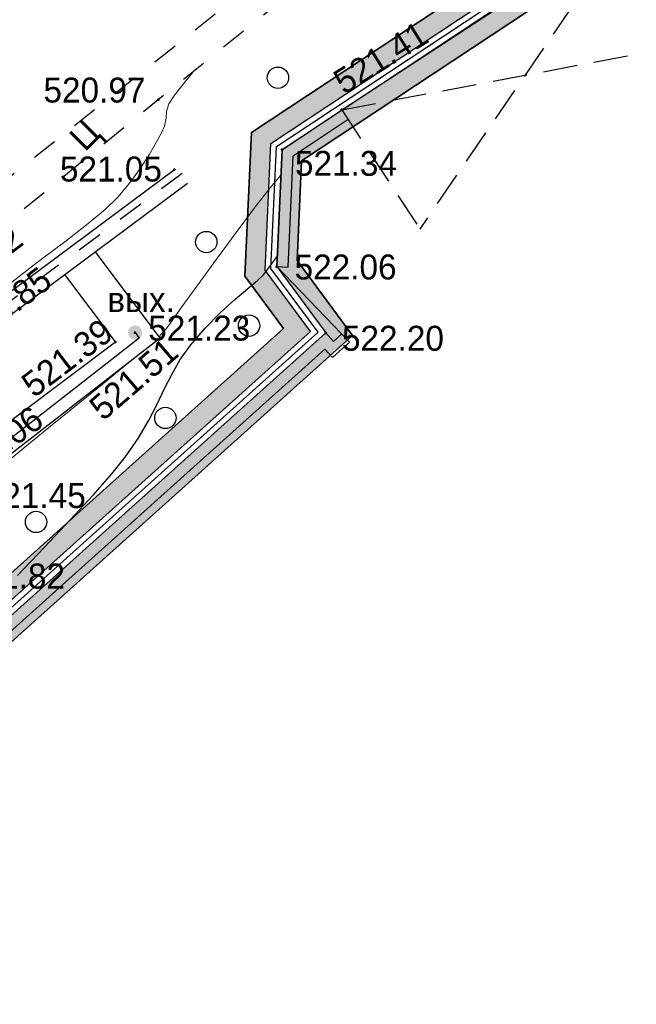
# Model space of a CAD drawing. Header units: millimetres. Extents: x -76021 to 1074922, y 19208 to 400534.
# Tile 47 of 108: x 226359 to 247984, y 147633 to 182186. Entities that reach past the tile are written whole.
import ezdxf

# ---------------------------------------------------------------- set-up
doc = ezdxf.new("R2010")
doc.units = ezdxf.units.MM
for name, pattern in [('Д_ТРОТ_ТРУБА', [3, 1.5, -1.5]), ('ДОРОГИ_СТРОЯЩ', [9, 8, -1]), ('НАВЕС_ОПОРЫ', [3, 2, -1])]:
    doc.linetypes.add(name, pattern=pattern)
for name, color, linetype in [('(004) Точки рельефа', 7, 'Continuous'), ('(007) Здания', 7, 'Continuous'), ('(014) Водопровод', 5, 'ИК_Водопровод -------в--------'), ('(025) Дорога', 7, 'Continuous'), ('(028) Гидротехн.', 7, 'Continuous'), ('(031) Горизонтали', 42, 'Continuous'), ('(035) Откосы', 7, 'Continuous'), ('(038) Деревья', 7, 'Continuous'), ('(040) Ограда', 7, 'Continuous'), ('GLUXOY OG', 7, 'Continuous')]:
    doc.layers.add(name, color=color, linetype=linetype)
doc.layers.add('(032) Горизонтали утолщенные', color=32, linetype='Continuous', lineweight=30)
doc.styles.add('BM-431', font='txt')
doc.styles.add('D-431', font='txt')
doc.styles.get("Standard").update_dxf_attribs({"font": 'arial.ttf'})
doc.linetypes.add('GAZ_VOZDUSH', pattern='A,1,-2,["~",Standard,S=3,R=0,X=-1.5,Y=-1.5],-1,10', length=14)
doc.linetypes.add('ИК_Водопровод -------в--------', pattern='A,9,-0.6,["В",Standard,S=1.2,R=0,X=0,Y=-0.6],-1.2', length=10.8)
doc.linetypes.add('ОГРАДА_БЕТ', pattern='A,4,["|",Standard,S=0.8,R=0,X=0,Y=-0.8],4', length=8)
doc.linetypes.add('ОГРАДА_ГЛИН', pattern='A,4,["|",Standard,S=0.8,R=0,X=0,Y=-0.8],0.5,["|",Standard,S=0.8,R=0,X=0,Y=-0.8],3.5', length=8)
doc.linetypes.add('ОГРАДА_ИЗГОР', pattern='A,2.5,["|",Standard,S=0.8,R=30,X=0,Y=-0.8],2.5', length=5)
doc.linetypes.add('ОТКОСЫ_НЕУКР', pattern='A,0.5,["|",Standard,S=1.2,R=0,X=0,Y=-1.2],1,["|",Standard,S=0.5,R=0,X=0,Y=-0.5],0.5', length=2)
doc.linetypes.add('ОТКОСЫ_НЕУКР1', pattern='A,0.5,["|",Standard,S=-1.2,R=0,X=0,Y=1.2],1,["|",Standard,S=-0.5,R=0,X=0,Y=0.5],0.5', length=2)

# ---------------------------------------------------------------- blocks, each defined once
blk = doc.blocks.new('d')
at = {"layer": '(038) Деревья'}
blk.add_ellipse((0, 0), major_axis=(0.265, 0.265), ratio=1, start_param=5.497787, end_param=11.780972, dxfattribs=at)
blk = doc.blocks.new('A$C05d28b1e')
at = {"layer": '(014) Водопровод', "linetype": 'ByBlock'}
h = blk.add_hatch(color=0, dxfattribs=at)
edge = h.paths.add_edge_path()
edge.add_arc((-44342, -33518), 250, 0, 360)
at = {"layer": '(004) Точки рельефа', "color": 7, "linetype": 'ByBlock', "lineweight": -2}
for p in [(-43532, -25342), (-37093, -25701), (-39186, -27103), (-42961, -27804), (-39374, -31204), (-45031, -33845), (-44342, -33518), (-43467, -33713), (-37656, -33532)]:
    blk.add_point(p, dxfattribs=at)
at = {"layer": '(007) Здания', "ltscale": 600}
blk.add_line((-37093, -25701), (-26973, -19086), dxfattribs=at)
at = {"layer": '(007) Здания', "linetype": 'НАВЕС_ОПОРЫ', "ltscale": 600}
for points in [[(-26973, -19086), (-34357, -29886)], [(-37093, -25701), (-24237, -23271)], [(-37093, -25701), (-34357, -29886)]]:
    blk.add_lwpolyline(points, dxfattribs=at)
at = {"layer": '(014) Водопровод', "linetype": 'GAZ_VOZDUSH', "ltscale": 600, "flags": 128}
blk.add_lwpolyline([(-44342, -33518), (-44199, -33721), (-51302, -39257), (-66135, -51011), (-83417, -65659), (-90348, -74918)], dxfattribs=at)
at = {"layer": '(025) Дорога', "linetype": 'Д_ТРОТ_ТРУБА', "ltscale": 600, "flags": 128}
blk.add_lwpolyline([(-10649, -610), (-31459, -14302), (-41295, -22160), (-53952, -32202), (-53258, -33117), (-51880, -32135), (-43532, -25342), (-30870, -15143), (-10168, -1527), (-6970, 523)], dxfattribs=at)
at = {"layer": '(028) Гидротехн.', "color": 3, "linetype": 'Д_ТРОТ_ТРУБА', "ltscale": 600, "elevation": 147, "flags": 128}
blk.add_lwpolyline([(-42696, -27936), (-50436, -33695), (-53449, -35920)], dxfattribs=at)
at = {"layer": '(028) Гидротехн.', "ltscale": 600}
for points in [[(-42961, -27804), (-50702, -33563)], [(-42502, -28285), (-50242, -34043), (-53255, -36269)]]:
    blk.add_lwpolyline(points, dxfattribs=at)
at = {"layer": '(031) Горизонтали', "color": 42, "linetype": 'Continuous', "lineweight": 0, "ltscale": 600}
for points in [[(-49663, -32790), (-49693, -32681), (-49506, -32446), (-49046, -32050), (-48391, -31536), (-47620, -30949), (-46811, -30334), (-46043, -29736), (-45394, -29198), (-44943, -28766), (-44529, -28267), (-44163, -27762), (-43851, -27280), (-43602, -26853), (-43420, -26509), (-43314, -26280), (-43249, -26001), (-43237, -25763), (-43162, -25492), (-42958, -25194), (-42559, -24688), (-42245, -24305)], [(-43485, -33689), (-43476, -33661), (-43458, -33609), (-43383, -33529), (-43258, -33391), (-43093, -33164), (-42698, -32616), (-42139, -31844), (-41484, -30943), (-40798, -30011), (-40149, -29144), (-39603, -28439), (-39227, -27993)], [(-53336, -41440), (-53187, -41373), (-52574, -41199), (-52012, -41078), (-51531, -40950), (-51158, -40753), (-50877, -40437), (-50728, -40109), (-50591, -39760), (-50346, -39380), (-49973, -39026), (-49268, -38420), (-48343, -37651), (-47311, -36804), (-46284, -35969), (-45374, -35232), (-44693, -34680), (-44354, -34403)]]:
    blk.add_lwpolyline(points, dxfattribs=at)
at = {"layer": '(032) Горизонтали утолщенные', "color": 32, "linetype": 'Continuous', "lineweight": 30, "ltscale": 600}
blk.add_lwpolyline([(-48467, -42041), (-47515, -41049), (-46617, -40094), (-45817, -39221), (-45160, -38473), (-44689, -37892), (-44231, -37232), (-43872, -36622), (-43579, -36052), (-43318, -35510), (-43055, -34986), (-42757, -34470), (-42390, -33950), (-41883, -33360), (-41353, -32826), (-40841, -32360), (-40391, -31973), (-40042, -31679), (-39839, -31489), (-39624, -31218), (-39458, -30983), (-39358, -30845)], dxfattribs=at)
at = {"layer": '(035) Откосы', "linetype": 'ОТКОСЫ_НЕУКР1', "ltscale": 600}
blk.add_lwpolyline([(-43467, -33713), (-45734, -30689)], dxfattribs=at)
at = {"layer": '(035) Откосы', "linetype": 'ОТКОСЫ_НЕУКР', "ltscale": 600}
blk.add_lwpolyline([(-43467, -33713), (-50228, -38972), (-65716, -51272), (-69386, -54487), (-82461, -65521), (-92351, -78829), (-94563, -77018), (-83792, -65233), (-70933, -54336), (-66615, -50729), (-55308, -41565), (-45031, -33845), (-46804, -31485)], dxfattribs=at)
at = {"layer": '(040) Ограда', "linetype": 'ОГРАДА_БЕТ', "ltscale": 600, "flags": 128}
for points in [[(-39374, -31204), (-39186, -27103), (-37093, -25701)], [(-33190, -84908), (-58509, -52263), (-37656, -33532), (-37389, -33830), (-37091, -33562)]]:
    blk.add_lwpolyline(points, dxfattribs=at)
at = {"layer": '(040) Ограда', "ltscale": 600, "flags": 128}
for points in [[(-38974, -31222), (-38796, -27323), (-36870, -26033)], [(-39374, -31204), (-38974, -31222)], [(-32874, -84663), (-57965, -52312), (-37686, -34097), (-37419, -34394), (-36824, -33860)]]:
    blk.add_lwpolyline(points, dxfattribs=at)
at = {"layer": '(040) Ограда', "linetype": 'ОГРАДА_ИЗГОР', "ltscale": 600, "flags": 128}
blk.add_lwpolyline([(-36824, -33860), (-39374, -31204)], dxfattribs=at)
at = {"layer": '(038) Деревья', "linetype": 'Continuous', "xscale": 1000, "yscale": 1000, "zscale": 1000}
for p in [(-39334, -24577), (-41845, -30345), (-40343, -33277), (-43278, -36516), (-47817, -40163)]:
    blk.add_blockref('d', p, dxfattribs=at)
at = {"layer": '(004) Точки рельефа', "linetype": 'ByBlock', "char_height": 875, "attachment_point": 4, "style": 'D-431'}
for s, insert, rotation in [('521.41', (-37244, -24821), 31.9774), ('520.82', (-51310, -32220), 37.1442), ('520.85', (-50300, -33667), 37.1864), ('521.39', (-48151, -35489), 37.1039), ('521.51', (-45747, -36321), 40.7664), ('521.06', (-50620, -38519), 36.3306)]:
    blk.add_mtext(s, dxfattribs=dict(at, insert=insert, rotation=rotation))
for s, insert in [('520.97', (-47557, -25015)), ('521.05', (-46980, -27787)), ('521.34', (-38736, -27587)), ('522.06', (-38750, -31225)), ('521.23', (-43882, -33369)), ('522.20', (-37089, -33725)), ('521.45', (-49651, -39246)), ('521.82', (-50379, -42071))]:
    blk.add_mtext(s, dxfattribs=dict(at, insert=insert))
at = {"layer": '(014) Водопровод', "color": 0, "linetype": 'Continuous', "style": 'BM-431'}
blk.add_text('вых.', height=875, dxfattribs=at).set_placement((-45318, -32800))
at = {"layer": '(025) Дорога', "linetype": 'ДОРОГИ_СТРОЯЩ', "style": 'BM-431'}
blk.add_text('Ц', height=875, rotation=44.9903, dxfattribs=at).set_placement((-46104, -27204))

msp = doc.modelspace()

# ---------------------------------------------------------------- block references
at = {"color": 5, "lineweight": 50}
msp.add_blockref('A$C05d28b1e', (274748.019, 204725.492), dxfattribs=at)

# ---------------------------------------------------------------- next in the draw order: hatches: boundary and pattern name
at = {"true_color": 0xb1ab95}
h = msp.add_hatch(color=253, dxfattribs=at)
h.dxf.hatch_style = 1
edge = h.paths.add_edge_path(flags=17)
edge.add_line((190328.812, 64219.344), (189915.299, 64787.522))
edge.add_line((189915.299, 64787.522), (188931.737, 63929.746))
edge.add_line((188931.737, 63929.746), (151545.096, 115300.092))
edge.add_line((151545.096, 115300.092), (96229.857, 199382.094))
edge.add_arc((101661.242, 203797.981), 7000, 211.2865698, 219.1121956, ccw=False)
edge.add_line((95679.178, 200162.749), (95229.836, 200902.177))
edge.add_line((95229.836, 200902.177), (75953.592, 230203.058))
edge.add_line((75953.592, 230203.058), (203746.138, 307844.042))
edge.add_line((203746.138, 307844.042), (208840.815, 298765.71))
edge.add_line((208840.815, 298765.71), (206029.762, 297103.944))
edge.add_line((206029.762, 297103.944), (209083.076, 291938.94))
edge.add_line((209083.076, 291938.94), (211777.921, 293532.009))
edge.add_line((211777.921, 293532.009), (265113.076, 198492.777))
edge.add_line((265113.076, 198492.777), (234488.777, 178231.381))
edge.add_line((234488.777, 178231.381), (234257.309, 173182.193))
edge.add_line((234257.309, 173182.193), (235613.694, 171344.205))
edge.add_line((235613.694, 171344.205), (214742.638, 152596.986))
edge.add_line((214742.638, 152596.986), (245709.951, 112669.346))
edge.add_line((245709.951, 112669.346), (199133.622, 72677.893))
edge.add_line((199133.622, 72677.893), (196266.373, 76016.199))
edge.add_line((196266.373, 76016.199), (191895.937, 72262.461))
edge.add_line((191895.937, 72262.461), (194913.088, 68116.807))
edge.add_line((194913.088, 68116.807), (196023.632, 69085.325))
edge.add_line((196023.632, 69085.325), (193482.821, 72043.563))
edge.add_line((193482.821, 72043.563), (196137.921, 74324.011))
edge.add_line((196137.921, 74324.011), (198679.27, 71365.147))
edge.add_line((198679.27, 71365.147), (246671.236, 112572.099))
edge.add_line((246671.236, 112572.099), (215694.88, 152511.399))
edge.add_line((215694.88, 152511.399), (236554.446, 171248.297))
edge.add_line((236554.446, 171248.297), (234967.943, 173398.11))
edge.add_line((234967.943, 173398.11), (235171.749, 177843.906))
edge.add_line((235171.749, 177843.906), (266041.926, 198267.977))
edge.add_line((266041.926, 198267.977), (204001.957, 308818.532))
edge.add_line((204001.957, 308818.532), (74969.992, 230424.534))
edge.add_line((74969.992, 230424.534), (150969.387, 114901.553))
edge.add_line((150969.387, 114901.553), (188815.639, 62899.688))
edge.add_line((188815.639, 62899.688), (190328.812, 64219.344))
h.paths.add_polyline_path([(150640.411, 114673.817), (74407.935, 230551.092), (204148.139, 309375.384), (266572.697, 198139.52), (235562.019, 177622.492), (235374.019, 173521.492), (237092.019, 171193.492), (216239.019, 152462.492), (247218.735, 112518.86), (198939.866, 71061.737), (199460.86, 70455.151), (196805.759, 68174.703), (196284.262, 68781.877), (195149.381, 67792.133), (196323.601, 66178.72), (201153.047, 70326.699), (200306.363, 71312.485), (248180.002, 112421.636), (217191.261, 152376.904), (238032.771, 171097.583), (236084.652, 173737.409), (236244.991, 177235.016), (267501.547, 197914.721), (204403.958, 310349.875), (73424.336, 230772.568), (150064.702, 114275.278), (188633.2, 61281.026), (190978.617, 63326.492), (190565.104, 63894.67), (188749.298, 62311.084)])

# ---------------------------------------------------------------- next in the draw order: linework, layer by layer
for points in [[(191025.194, 63367.112), (188633.2, 61281.026), (150064.702, 114275.278), (73424.336, 230772.568), (204403.958, 310349.875), (267501.547, 197914.721), (236244.991, 177235.016), (236084.652, 173737.409), (238032.771, 171097.583), (217191.261, 152376.904), (248180.002, 112421.636), (200306.363, 71312.485), (201153.047, 70326.699), (196323.601, 66178.72)], [(248180.002, 112421.636), (217191.261, 152376.904), (238032.771, 171097.583), (236084.652, 173737.409), (236244.991, 177235.016), (267501.547, 197914.721), (204403.958, 310349.875), (73424.336, 230772.568), (150064.702, 114275.278)], [(150640.411, 114673.817), (74407.935, 230551.092), (204148.139, 309375.384), (266572.697, 198139.52), (235562.019, 177622.492), (235374.019, 173521.492), (237092.019, 171193.492), (216239.019, 152462.492), (247218.735, 112518.86)], [(246671.236, 112572.099), (215694.88, 152511.399), (236554.446, 171248.297), (234967.943, 173398.11), (235171.749, 177843.906), (266041.926, 198267.977), (204001.957, 308818.532), (74969.992, 230424.534), (150969.387, 114901.553)], [(245709.951, 112669.346), (214742.638, 152596.986), (235613.694, 171344.205), (234257.309, 173182.193), (234488.777, 178231.381), (265113.076, 198492.777), (211777.921, 293532.009), (209083.076, 291938.94), (206029.762, 297103.944), (208840.815, 298765.71), (203746.138, 307844.042), (75953.592, 230203.058)], [(245709.951, 112669.346), (214742.638, 152596.986), (235613.694, 171344.205), (234257.309, 173182.193), (234488.777, 178231.381), (265113.076, 198492.777), (211777.921, 293532.009)]]:
    msp.add_lwpolyline(points)
msp.add_lwpolyline([(151545.096, 115300.092), (96229.857, 199382.094, -0.034159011), (95679.178, 200162.749), (95229.836, 200902.177), (75953.592, 230203.058), (203746.138, 307844.042), (208840.815, 298765.71), (206029.762, 297103.944), (209083.076, 291938.94), (211777.921, 293532.009), (265113.076, 198492.777), (234488.777, 178231.381), (234257.309, 173182.193), (235613.694, 171344.205), (214742.638, 152596.986), (245709.951, 112669.346)], format="xyb")
at = {"lineweight": 30}
for points in [[(234488.777, 178231.381), (265113.076, 198492.777)], [(234257.309, 173182.193), (234488.777, 178231.381)], [(235613.694, 171344.205), (234257.309, 173182.193)], [(214742.638, 152596.986), (235613.694, 171344.205)]]:
    msp.add_lwpolyline(points, dxfattribs=at)
at = {"layer": 'GLUXOY OG', "color": 186, "linetype": 'ОГРАДА_ГЛИН', "lineweight": 30, "ltscale": 400}
for points in [[(188749.298, 62311.084), (150640.411, 114673.817), (74407.935, 230551.092), (204148.139, 309375.384), (266572.697, 198139.52), (235562.019, 177622.492), (235374.019, 173521.492), (237092.019, 171193.492), (216239.019, 152462.492), (247218.735, 112518.86)], [(246671.236, 112572.099), (215694.88, 152511.399), (236554.446, 171248.297), (234967.943, 173398.11), (235171.749, 177843.906), (266041.926, 198267.977), (204001.957, 308818.532), (74969.992, 230424.534), (150969.387, 114901.553), (188815.639, 62899.688)]]:
    msp.add_lwpolyline(points, dxfattribs=at)
at = {"layer": 'GLUXOY OG', "color": 186, "lineweight": 30, "ltscale": 400}
msp.add_lwpolyline([(246944.985, 112545.479), (215966.95, 152486.945), (236823.233, 171220.894), (235170.981, 173459.801), (235366.884, 177733.199), (266307.312, 198203.749), (204075.048, 309096.958), (74688.964, 230487.813), (150804.899, 114787.685), (188782.469, 62605.386)], dxfattribs=at)

doc.saveas('drawing.dxf')
